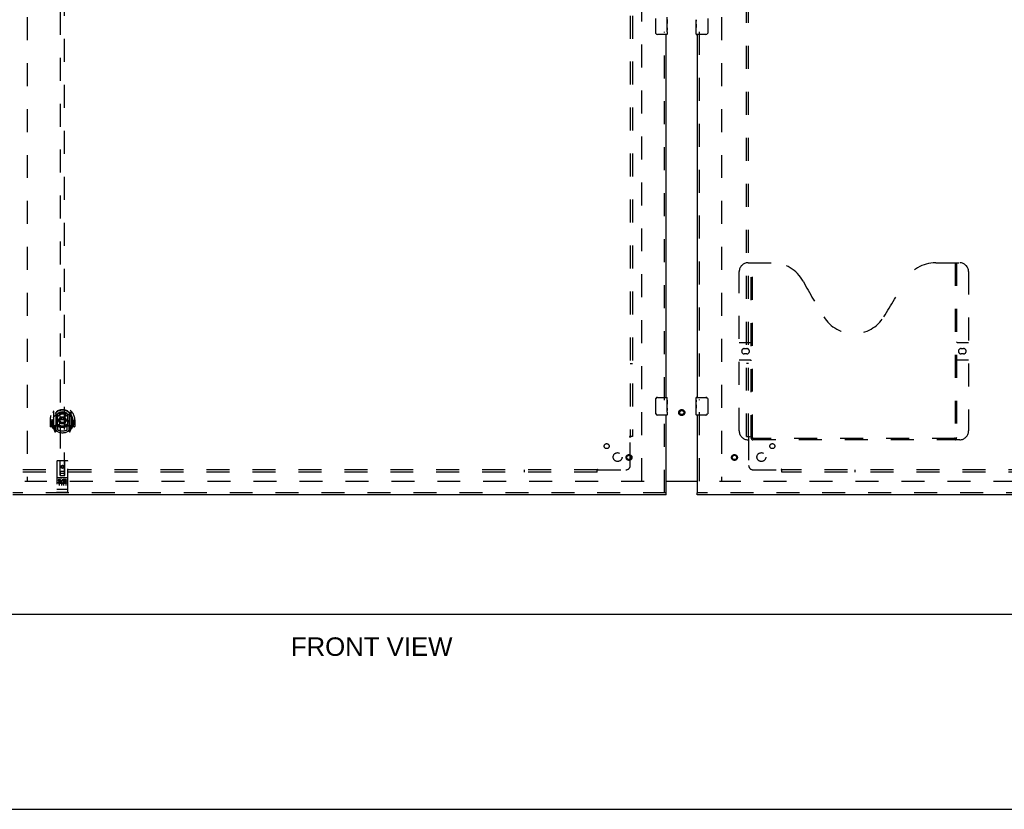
# Model space of a CAD drawing. Header units: inches. Extents: x 0 to 236, y 0 to 153.
# Tile 8 of 95: x 93 to 149, y 0 to 45. Entities that reach past the tile are written whole.
import ezdxf

# ---------------------------------------------------------------- set-up
doc = ezdxf.new("R2010")
doc.units = ezdxf.units.IN
doc.header["$LTSCALE"] = 12.986111
doc.header["$MEASUREMENT"] = 0
doc.linetypes.add('HIDDEN', pattern=[0.2, 0.1, -0.1])
doc.layers.get('0').update_dxf_attribs({"linetype": 'CONTINUOUS'})
for name, color, linetype in [('DEFAULT_2', 8, 'HIDDEN'), ('DIMENSIONS', 7, 'CONTINUOUS'), ('DOOR_2_ASSEMBLY', 7, 'CONTINUOUS'), ('MAIN_DOOR_ASSEMBLY', 7, 'CONTINUOUS'), ('SUBPANELS', 7, 'CONTINUOUS')]:
    doc.layers.add(name, color=color, linetype=linetype)
doc.styles.get("Standard").update_dxf_attribs({"font": 'arial.ttf'})

msp = doc.modelspace()

# ---------------------------------------------------------------- linework, layer by layer
at = {"color": 3, "linetype": 'Continuous'}
msp.add_line((129.738, 18.542), (131.488, 18.542), dxfattribs=at)
at = {"color": 7, "linetype": 'Continuous'}
for p, q in [((131.488, 18.517), (129.738, 18.517)), ((53.176, 11.027), (171.051, 11.027)), ((0, 0), (236.111, 0))]:
    msp.add_line(p, q, dxfattribs=at)
at = {"layer": 'DEFAULT_2', "color": 8, "linetype": 'HIDDEN'}
for p, q in [((93.613, 91.512), (93.613, 18.542)), ((128.363, 18.542), (128.363, 91.512)), ((132.863, 91.512), (132.863, 18.542)), ((128.488, 18.527), (93.488, 18.527)), ((167.707, 18.527), (132.738, 18.527))]:
    msp.add_line(p, q, dxfattribs=at)
for radius in [0.169, 0.124, 0.114]:
    msp.add_circle((130.613, 22.417), radius, dxfattribs=at)
at = {"layer": 'DOOR_2_ASSEMBLY', "color": 8, "linetype": 'HIDDEN'}
for p, q in [((95.488, 52.856), (95.488, 18.854)), ((95.738, 18.854), (95.738, 52.856)), ((129.634, 23.122), (129.634, 43.932)), ((95.113, 22.482), (95.113, 21.514)), ((95.231, 22.428), (95.231, 21.412)), ((95.238, 22.403), (95.238, 21.4)), ((95.331, 21.68), (95.331, 22.311)), ((95.338, 22.363), (95.338, 22.261)), ((95.451, 22.337), (95.481, 21.998)), ((95.776, 22.337), (95.746, 21.998)), ((95.888, 22.261), (95.888, 22.363)), ((95.896, 22.311), (95.896, 21.68)), ((95.988, 22.403), (95.988, 21.4)), ((95.996, 22.428), (95.996, 21.412)), ((96.113, 21.514), (96.113, 22.482)), ((129.634, 17.881), (129.634, 22.432)), ((94.928, 21.998), (94.913, 21.998)), ((94.913, 21.998), (94.913, 21.625)), ((95.031, 21.998), (95.046, 21.998)), ((95.031, 21.998), (95.031, 21.61)), ((95.038, 21.587), (95.038, 22.045)), ((95.45, 21.654), (95.481, 21.998)), ((95.746, 21.998), (95.481, 21.998)), ((95.776, 21.654), (95.746, 21.998)), ((96.196, 21.998), (96.181, 21.998)), ((96.188, 21.587), (96.188, 22.045)), ((96.196, 21.998), (96.196, 21.61)), ((96.313, 21.998), (96.298, 21.998)), ((96.313, 21.998), (96.313, 21.625)), ((95.031, 21.61), (94.928, 21.61)), ((95.031, 21.61), (95.039, 21.625)), ((95.118, 21.504), (95.188, 21.328)), ((95.231, 21.669), (95.171, 21.669)), ((95.171, 21.669), (95.171, 21.519)), ((95.171, 21.519), (95.238, 21.519)), ((95.209, 21.573), (95.179, 21.527)), ((95.209, 21.408), (95.214, 21.405)), ((95.217, 21.331), (95.231, 21.412)), ((95.308, 21.35), (95.238, 21.459)), ((95.241, 21.632), (95.241, 21.425)), ((95.331, 21.67), (95.258, 21.67)), ((95.327, 21.652), (95.261, 21.652)), ((95.338, 21.699), (95.338, 21.447)), ((95.888, 21.447), (95.888, 21.699)), ((95.968, 21.67), (95.896, 21.67)), ((95.966, 21.652), (95.9, 21.652)), ((95.988, 21.459), (95.918, 21.35)), ((95.986, 21.425), (95.986, 21.632)), ((95.988, 21.519), (96.056, 21.519)), ((96.056, 21.669), (95.996, 21.669)), ((95.996, 21.412), (96.01, 21.331)), ((96.017, 21.408), (96.017, 21.408)), ((96.017, 21.408), (96.017, 21.408)), ((96.017, 21.408), (96.017, 21.408)), ((96.048, 21.527), (96.018, 21.573)), ((96.039, 21.328), (96.109, 21.504)), ((96.056, 21.519), (96.056, 21.669)), ((96.188, 21.625), (96.196, 21.61)), ((96.298, 21.61), (96.196, 21.61)), ((95.301, 19.664), (95.301, 17.939)), ((95.896, 19.694), (95.331, 19.694)), ((95.487, 18.854), (95.483, 19.664)), ((95.74, 18.854), (95.743, 19.664)), ((95.926, 17.939), (95.926, 19.664)), ((95.486, 19.104), (95.741, 19.104)), ((95.698, 18.979), (95.528, 18.979)), ((95.613, 19.426), (95.551, 19.39)), ((95.551, 19.39), (95.561, 19.385)), ((95.551, 19.39), (95.551, 19.318)), ((95.551, 19.318), (95.561, 19.324)), ((95.551, 19.318), (95.613, 19.282)), ((95.613, 19.415), (95.561, 19.385)), ((95.561, 19.385), (95.561, 19.324)), ((95.561, 19.324), (95.613, 19.294)), ((95.676, 19.39), (95.613, 19.426)), ((95.613, 19.426), (95.613, 19.415)), ((95.666, 19.385), (95.613, 19.415)), ((95.613, 19.294), (95.666, 19.324)), ((95.613, 19.282), (95.676, 19.318)), ((95.613, 19.282), (95.613, 19.294)), ((95.676, 19.39), (95.666, 19.385)), ((95.666, 19.324), (95.666, 19.385)), ((95.676, 19.318), (95.666, 19.324)), ((95.676, 19.318), (95.676, 19.39)), ((95.896, 18.737), (95.331, 18.737)), ((95.469, 18.615), (95.376, 18.615)), ((95.376, 18.615), (95.376, 18.573)), ((95.469, 18.573), (95.376, 18.573)), ((95.402, 18.721), (95.574, 18.721)), ((95.426, 18.606), (95.426, 18.3)), ((95.473, 18.529), (95.427, 18.529)), ((95.469, 18.488), (95.44, 18.488)), ((95.533, 18.444), (95.44, 18.444)), ((95.533, 18.402), (95.44, 18.402)), ((95.487, 18.854), (95.508, 18.854)), ((95.508, 18.854), (95.718, 18.854)), ((95.533, 18.444), (95.533, 18.402)), ((95.551, 18.606), (95.551, 18.3)), ((95.652, 18.721), (95.824, 18.721)), ((95.665, 18.45), (95.682, 18.411)), ((95.676, 18.606), (95.676, 18.3)), ((95.689, 18.579), (95.676, 18.561)), ((95.686, 18.604), (95.689, 18.603)), ((95.845, 18.615), (95.689, 18.615)), ((95.689, 18.615), (95.689, 18.603)), ((95.689, 18.579), (95.689, 18.402)), ((95.845, 18.402), (95.689, 18.402)), ((95.718, 18.854), (95.74, 18.854)), ((95.845, 18.573), (95.732, 18.573)), ((95.732, 18.573), (95.732, 18.529)), ((95.824, 18.529), (95.732, 18.529)), ((95.824, 18.487), (95.732, 18.487)), ((95.732, 18.487), (95.732, 18.444)), ((95.845, 18.444), (95.732, 18.444)), ((95.801, 18.606), (95.801, 18.3)), ((95.824, 18.529), (95.824, 18.487)), ((95.845, 18.615), (95.845, 18.573)), ((95.845, 18.444), (95.845, 18.402)), ((129.738, 17.881), (92.801, 17.881)), ((95.319, 18.068), (95.318, 18.068)), ((95.32, 18.067), (95.319, 18.068)), ((95.319, 18.068), (95.319, 18.068)), ((95.321, 18.067), (95.32, 18.067)), ((95.322, 18.067), (95.321, 18.067)), ((95.323, 18.067), (95.322, 18.067)), ((95.324, 18.067), (95.323, 18.067)), ((95.323, 18.067), (95.323, 18.067)), ((95.325, 18.067), (95.324, 18.067)), ((95.326, 18.067), (95.325, 18.067)), ((95.327, 18.067), (95.326, 18.067)), ((95.328, 18.067), (95.327, 18.067)), ((95.327, 18.067), (95.327, 18.067)), ((95.329, 18.067), (95.328, 18.067)), ((95.33, 18.067), (95.329, 18.067)), ((95.331, 18.067), (95.33, 18.067)), ((95.896, 18.067), (95.331, 18.067)), ((95.896, 17.909), (95.331, 17.909)), ((95.896, 18.067), (95.897, 18.067)), ((95.897, 18.067), (95.898, 18.067)), ((95.898, 18.067), (95.899, 18.067)), ((95.899, 18.067), (95.9, 18.067)), ((95.9, 18.067), (95.901, 18.067)), ((95.9, 18.067), (95.9, 18.067)), ((95.901, 18.067), (95.902, 18.067)), ((95.902, 18.067), (95.903, 18.067)), ((95.903, 18.067), (95.904, 18.067)), ((95.904, 18.067), (95.905, 18.067)), ((95.905, 18.067), (95.906, 18.067)), ((95.905, 18.067), (95.905, 18.067)), ((95.906, 18.067), (95.907, 18.068)), ((95.907, 18.068), (95.908, 18.068)), ((95.908, 18.068), (95.909, 18.068)), ((95.908, 18.068), (95.908, 18.068)), ((95.909, 18.068), (95.91, 18.068))]:
    msp.add_line(p, q, dxfattribs=at)
at = {"layer": 'DOOR_2_ASSEMBLY', "color": 7, "linetype": 'Continuous'}
for p, q in [((129.143, 43.877), (129.143, 44.677)), ((129.791, 44.622), (129.791, 44.392)), ((129.798, 44.198), (129.798, 44.762)), ((129.798, 44.455), (129.791, 44.455)), ((129.798, 44.392), (129.791, 44.392)), ((129.798, 44.161), (129.791, 44.161)), ((129.791, 44.161), (129.791, 44.025)), ((129.798, 44.356), (129.792, 44.356)), ((129.793, 43.994), (129.798, 43.994)), ((129.797, 44.222), (129.795, 44.244)), ((129.797, 44.224), (129.798, 44.224)), ((129.798, 43.938), (129.798, 44.195)), ((129.783, 43.777), (129.243, 43.777)), ((129.798, 43.937), (129.798, 43.792)), ((129.143, 22.377), (129.143, 23.177)), ((129.243, 23.277), (129.783, 23.277)), ((129.798, 23.122), (129.791, 23.122)), ((129.791, 23.122), (129.791, 22.892)), ((129.798, 22.955), (129.791, 22.955)), ((129.798, 22.892), (129.791, 22.892)), ((129.798, 22.856), (129.792, 22.856)), ((129.798, 22.698), (129.798, 23.262)), ((129.783, 22.277), (129.243, 22.277)), ((129.798, 22.661), (129.791, 22.661)), ((129.791, 22.661), (129.791, 22.525)), ((129.793, 22.494), (129.798, 22.494)), ((129.797, 22.722), (129.795, 22.744)), ((129.797, 22.724), (129.798, 22.724)), ((129.798, 22.438), (129.798, 22.695)), ((129.798, 22.437), (129.798, 22.292)), ((129.738, 17.777), (129.738, 17.881))]:
    msp.add_line(p, q, dxfattribs=at)
at = {"layer": 'DOOR_2_ASSEMBLY', "color": 3, "linetype": 'Continuous'}
for p, q in [((129.738, 23.277), (129.738, 43.777)), ((129.738, 17.881), (129.738, 22.277)), ((129.738, 17.777), (92.801, 17.777))]:
    msp.add_line(p, q, dxfattribs=at)
at = {"layer": 'DOOR_2_ASSEMBLY', "color": 7, "linetype": 'Continuous'}
for points in [[(129.795, 44.244), (129.794, 44.256), (129.793, 44.268), (129.792, 44.28), (129.792, 44.293), (129.791, 44.306), (129.791, 44.318), (129.791, 44.331), (129.792, 44.344), (129.792, 44.357), (129.793, 44.369), (129.794, 44.381)], [(129.793, 43.988), (129.792, 43.997), (129.792, 44.006), (129.791, 44.016), (129.791, 44.025)], [(129.796, 43.964), (129.795, 43.972), (129.794, 43.98), (129.793, 43.988)], [(129.798, 43.937), (129.798, 43.941), (129.798, 43.946), (129.797, 43.951), (129.796, 43.964)], [(129.798, 44.195), (129.798, 44.203), (129.798, 44.212), (129.797, 44.222)], [(129.15, 43.84), (129.148, 43.846), (129.146, 43.852), (129.145, 43.858), (129.144, 43.864), (129.144, 43.87), (129.143, 43.877)], [(129.143, 23.177), (129.144, 23.183), (129.144, 23.189), (129.145, 23.195), (129.146, 23.201), (129.148, 23.207), (129.15, 23.213)], [(129.795, 22.744), (129.794, 22.756), (129.793, 22.768), (129.792, 22.78), (129.792, 22.793), (129.791, 22.806), (129.791, 22.818), (129.791, 22.831), (129.792, 22.844), (129.792, 22.857), (129.793, 22.869), (129.794, 22.881)], [(129.15, 22.34), (129.148, 22.346), (129.146, 22.352), (129.145, 22.358), (129.144, 22.364), (129.144, 22.37), (129.143, 22.377)], [(129.793, 22.488), (129.792, 22.497), (129.792, 22.506), (129.791, 22.516), (129.791, 22.525)], [(129.796, 22.464), (129.795, 22.472), (129.794, 22.48), (129.793, 22.488)], [(129.798, 22.437), (129.798, 22.441), (129.798, 22.446), (129.797, 22.451), (129.796, 22.464)], [(129.798, 22.695), (129.798, 22.703), (129.798, 22.712), (129.797, 22.722)]]:
    msp.add_lwpolyline(points, dxfattribs=at)
at = {"layer": 'DOOR_2_ASSEMBLY', "color": 8, "linetype": 'HIDDEN'}
for points in [[(95.068, 22.437), (95.069, 22.438), (95.069, 22.438), (95.07, 22.439), (95.071, 22.44), (95.071, 22.441), (95.072, 22.442), (95.073, 22.442), (95.074, 22.443), (95.074, 22.444), (95.075, 22.445), (95.076, 22.445), (95.077, 22.446), (95.078, 22.447), (95.078, 22.448), (95.079, 22.448), (95.08, 22.449), (95.081, 22.45), (95.082, 22.45), (95.082, 22.451), (95.083, 22.451), (95.084, 22.452), (95.085, 22.453), (95.086, 22.453), (95.087, 22.454), (95.088, 22.454), (95.088, 22.455), (95.089, 22.455), (95.09, 22.456), (95.091, 22.456), (95.092, 22.457), (95.093, 22.457), (95.094, 22.458), (95.095, 22.458), (95.096, 22.459)], [(95.425, 22.355), (95.431, 22.356), (95.436, 22.358), (95.442, 22.359), (95.447, 22.36), (95.452, 22.362), (95.458, 22.363), (95.463, 22.364), (95.469, 22.365), (95.474, 22.367), (95.48, 22.368), (95.485, 22.369), (95.491, 22.37), (95.496, 22.371), (95.502, 22.372), (95.507, 22.372), (95.513, 22.373), (95.518, 22.374), (95.524, 22.375), (95.53, 22.375), (95.535, 22.376), (95.541, 22.377), (95.546, 22.377), (95.552, 22.378), (95.557, 22.378), (95.563, 22.379), (95.569, 22.379), (95.574, 22.379), (95.58, 22.38), (95.585, 22.38), (95.591, 22.38), (95.597, 22.38), (95.602, 22.38), (95.608, 22.38), (95.613, 22.381), (95.619, 22.38), (95.625, 22.38), (95.63, 22.38), (95.636, 22.38), (95.641, 22.38), (95.647, 22.38), (95.652, 22.379), (95.658, 22.379), (95.664, 22.379), (95.669, 22.378), (95.675, 22.378), (95.68, 22.377), (95.686, 22.377), (95.692, 22.376), (95.697, 22.375), (95.703, 22.375), (95.708, 22.374), (95.714, 22.373), (95.719, 22.372), (95.725, 22.372), (95.73, 22.371), (95.736, 22.37), (95.741, 22.369), (95.747, 22.368), (95.752, 22.367), (95.758, 22.365), (95.763, 22.364), (95.769, 22.363), (95.774, 22.362), (95.78, 22.36), (95.785, 22.359), (95.79, 22.358), (95.796, 22.356), (95.801, 22.355)], [(96.131, 22.459), (96.132, 22.458), (96.133, 22.458), (96.134, 22.457), (96.135, 22.457), (96.136, 22.456), (96.136, 22.456), (96.137, 22.455), (96.138, 22.455), (96.139, 22.454), (96.14, 22.454), (96.141, 22.453), (96.142, 22.453), (96.143, 22.452), (96.143, 22.451), (96.144, 22.451), (96.145, 22.45), (96.146, 22.45), (96.147, 22.449), (96.148, 22.448), (96.148, 22.448), (96.149, 22.447), (96.15, 22.446), (96.151, 22.445), (96.151, 22.445), (96.152, 22.444), (96.153, 22.443), (96.154, 22.442), (96.154, 22.442), (96.155, 22.441), (96.156, 22.44), (96.157, 22.439), (96.157, 22.438), (96.158, 22.438), (96.159, 22.437)], [(95.159, 22.213), (95.157, 22.212), (95.156, 22.21), (95.154, 22.209), (95.153, 22.208), (95.151, 22.206), (95.15, 22.204), (95.148, 22.203), (95.146, 22.201), (95.144, 22.199), (95.143, 22.197), (95.141, 22.195), (95.139, 22.193), (95.137, 22.191), (95.135, 22.189), (95.133, 22.187), (95.131, 22.184), (95.129, 22.182), (95.127, 22.179), (95.125, 22.177), (95.123, 22.174), (95.12, 22.171), (95.118, 22.168), (95.116, 22.165), (95.114, 22.162), (95.111, 22.159), (95.109, 22.155), (95.106, 22.152), (95.104, 22.148), (95.101, 22.144), (95.098, 22.14), (95.096, 22.136), (95.093, 22.131), (95.09, 22.127), (95.087, 22.122), (95.084, 22.117), (95.081, 22.111)], [(96.146, 22.111), (96.143, 22.117), (96.14, 22.122), (96.137, 22.127), (96.134, 22.131), (96.131, 22.136), (96.128, 22.14), (96.126, 22.144), (96.123, 22.148), (96.12, 22.152), (96.118, 22.155), (96.116, 22.159), (96.113, 22.162), (96.111, 22.165), (96.108, 22.168), (96.106, 22.171), (96.104, 22.174), (96.102, 22.177), (96.1, 22.179), (96.098, 22.182), (96.096, 22.184), (96.094, 22.187), (96.092, 22.189), (96.09, 22.191), (96.088, 22.193), (96.086, 22.195), (96.084, 22.197), (96.082, 22.199), (96.081, 22.201), (96.079, 22.203), (96.077, 22.204), (96.075, 22.206), (96.074, 22.207), (96.072, 22.209), (96.071, 22.21), (96.069, 22.212), (96.068, 22.213)], [(95.096, 21.537), (95.095, 21.538), (95.094, 21.538), (95.093, 21.539), (95.092, 21.539), (95.091, 21.54), (95.09, 21.54), (95.089, 21.541), (95.088, 21.541), (95.088, 21.542), (95.087, 21.542), (95.086, 21.543), (95.085, 21.543), (95.084, 21.544), (95.083, 21.545), (95.082, 21.545), (95.082, 21.546), (95.081, 21.546), (95.08, 21.547), (95.079, 21.548), (95.078, 21.548), (95.078, 21.549), (95.077, 21.55), (95.076, 21.551), (95.075, 21.551), (95.074, 21.552), (95.074, 21.553), (95.073, 21.554), (95.072, 21.554), (95.071, 21.555), (95.071, 21.556), (95.07, 21.557), (95.069, 21.558), (95.069, 21.558), (95.068, 21.559)], [(96.159, 21.559), (96.158, 21.558), (96.157, 21.558), (96.157, 21.557), (96.156, 21.556), (96.155, 21.555), (96.154, 21.554), (96.154, 21.554), (96.153, 21.553), (96.152, 21.552), (96.151, 21.551), (96.151, 21.551), (96.15, 21.55), (96.149, 21.549), (96.148, 21.548), (96.148, 21.548), (96.147, 21.547), (96.146, 21.546), (96.145, 21.546), (96.144, 21.545), (96.143, 21.545), (96.143, 21.544), (96.142, 21.543), (96.141, 21.543), (96.14, 21.542), (96.139, 21.542), (96.138, 21.541), (96.137, 21.541), (96.136, 21.54), (96.136, 21.54), (96.135, 21.539), (96.134, 21.539), (96.133, 21.538), (96.132, 21.538), (96.131, 21.537)], [(95.396, 18.72), (95.396, 18.72), (95.396, 18.72), (95.396, 18.72), (95.396, 18.72), (95.396, 18.72), (95.396, 18.72), (95.396, 18.72), (95.397, 18.72), (95.397, 18.72), (95.397, 18.72), (95.397, 18.72), (95.397, 18.72), (95.397, 18.72), (95.397, 18.72), (95.397, 18.72), (95.397, 18.72), (95.398, 18.72), (95.398, 18.72), (95.398, 18.721), (95.398, 18.721), (95.398, 18.721), (95.398, 18.721), (95.398, 18.721), (95.398, 18.721), (95.399, 18.721), (95.399, 18.721), (95.399, 18.721), (95.399, 18.721), (95.399, 18.721), (95.399, 18.721), (95.4, 18.721), (95.4, 18.721), (95.4, 18.721), (95.4, 18.721), (95.4, 18.721), (95.4, 18.721), (95.401, 18.721), (95.401, 18.721), (95.401, 18.721), (95.401, 18.721), (95.401, 18.721), (95.402, 18.721), (95.402, 18.721), (95.402, 18.721), (95.402, 18.721)], [(95.574, 18.721), (95.574, 18.721), (95.575, 18.721), (95.575, 18.721), (95.575, 18.721), (95.575, 18.721), (95.575, 18.721), (95.576, 18.721), (95.576, 18.721), (95.576, 18.721), (95.576, 18.721), (95.576, 18.721), (95.577, 18.721), (95.577, 18.721), (95.577, 18.721), (95.577, 18.721), (95.577, 18.721), (95.577, 18.721), (95.578, 18.721), (95.578, 18.721), (95.578, 18.721), (95.578, 18.721), (95.578, 18.721), (95.578, 18.721), (95.578, 18.721), (95.579, 18.721), (95.579, 18.721), (95.579, 18.721), (95.579, 18.72), (95.579, 18.72), (95.579, 18.72), (95.579, 18.72), (95.579, 18.72), (95.58, 18.72), (95.58, 18.72), (95.58, 18.72), (95.58, 18.72), (95.58, 18.72), (95.58, 18.72), (95.58, 18.72), (95.58, 18.72), (95.58, 18.72), (95.58, 18.72), (95.581, 18.72), (95.581, 18.72), (95.581, 18.72), (95.581, 18.72)], [(95.646, 18.72), (95.646, 18.72), (95.646, 18.72), (95.646, 18.72), (95.646, 18.72), (95.646, 18.72), (95.646, 18.72), (95.646, 18.72), (95.647, 18.72), (95.647, 18.72), (95.647, 18.72), (95.647, 18.72), (95.647, 18.72), (95.647, 18.72), (95.647, 18.72), (95.647, 18.72), (95.647, 18.72), (95.648, 18.72), (95.648, 18.72), (95.648, 18.721), (95.648, 18.721), (95.648, 18.721), (95.648, 18.721), (95.648, 18.721), (95.649, 18.721), (95.649, 18.721), (95.649, 18.721), (95.649, 18.721), (95.649, 18.721), (95.649, 18.721), (95.649, 18.721), (95.65, 18.721), (95.65, 18.721), (95.65, 18.721), (95.65, 18.721), (95.65, 18.721), (95.65, 18.721), (95.651, 18.721), (95.651, 18.721), (95.651, 18.721), (95.651, 18.721), (95.651, 18.721), (95.652, 18.721), (95.652, 18.721), (95.652, 18.721), (95.652, 18.721)], [(95.824, 18.721), (95.824, 18.721), (95.825, 18.721), (95.825, 18.721), (95.825, 18.721), (95.825, 18.721), (95.825, 18.721), (95.826, 18.721), (95.826, 18.721), (95.826, 18.721), (95.826, 18.721), (95.826, 18.721), (95.827, 18.721), (95.827, 18.721), (95.827, 18.721), (95.827, 18.721), (95.827, 18.721), (95.827, 18.721), (95.828, 18.721), (95.828, 18.721), (95.828, 18.721), (95.828, 18.721), (95.828, 18.721), (95.828, 18.721), (95.828, 18.721), (95.829, 18.721), (95.829, 18.721), (95.829, 18.721), (95.829, 18.72), (95.829, 18.72), (95.829, 18.72), (95.829, 18.72), (95.829, 18.72), (95.83, 18.72), (95.83, 18.72), (95.83, 18.72), (95.83, 18.72), (95.83, 18.72), (95.83, 18.72), (95.83, 18.72), (95.83, 18.72), (95.83, 18.72), (95.83, 18.72), (95.831, 18.72), (95.831, 18.72), (95.831, 18.72), (95.831, 18.72)], [(95.318, 18.068), (95.317, 18.068), (95.317, 18.068), (95.316, 18.068), (95.316, 18.068), (95.316, 18.068), (95.315, 18.068), (95.315, 18.068), (95.315, 18.068), (95.314, 18.068), (95.314, 18.068), (95.313, 18.068), (95.313, 18.068), (95.313, 18.068), (95.312, 18.069), (95.312, 18.069), (95.312, 18.069), (95.311, 18.069), (95.311, 18.069), (95.311, 18.069), (95.311, 18.069), (95.31, 18.069), (95.31, 18.069), (95.31, 18.069), (95.309, 18.069), (95.309, 18.069), (95.309, 18.069), (95.308, 18.069), (95.308, 18.07), (95.308, 18.07), (95.308, 18.07), (95.307, 18.07), (95.307, 18.07), (95.307, 18.07), (95.307, 18.07), (95.306, 18.07), (95.306, 18.07), (95.306, 18.07), (95.306, 18.07), (95.305, 18.07), (95.305, 18.071), (95.305, 18.071), (95.305, 18.071), (95.305, 18.071), (95.304, 18.071), (95.304, 18.071), (95.304, 18.071), (95.304, 18.071), (95.304, 18.071), (95.303, 18.071), (95.303, 18.071), (95.303, 18.072), (95.303, 18.072), (95.303, 18.072), (95.303, 18.072), (95.303, 18.072), (95.302, 18.072), (95.302, 18.072), (95.302, 18.072), (95.302, 18.072), (95.302, 18.072), (95.302, 18.073), (95.302, 18.073), (95.302, 18.073), (95.301, 18.073), (95.301, 18.073), (95.301, 18.073), (95.301, 18.073), (95.301, 18.073), (95.301, 18.073), (95.301, 18.074), (95.301, 18.074), (95.301, 18.074), (95.301, 18.074), (95.301, 18.074), (95.301, 18.074), (95.301, 18.074), (95.301, 18.074), (95.301, 18.074), (95.301, 18.074)], [(95.91, 18.068), (95.91, 18.068), (95.911, 18.068), (95.911, 18.068), (95.911, 18.068), (95.912, 18.068), (95.912, 18.068), (95.912, 18.068), (95.913, 18.068), (95.913, 18.068), (95.914, 18.068), (95.914, 18.068), (95.914, 18.069), (95.915, 18.069), (95.915, 18.069), (95.915, 18.069), (95.915, 18.069), (95.916, 18.069), (95.916, 18.069), (95.916, 18.069), (95.917, 18.069), (95.917, 18.069), (95.917, 18.069), (95.918, 18.069), (95.918, 18.069), (95.918, 18.069), (95.918, 18.07), (95.919, 18.07), (95.919, 18.07), (95.919, 18.07), (95.92, 18.07), (95.92, 18.07), (95.92, 18.07), (95.92, 18.07), (95.921, 18.07), (95.921, 18.07), (95.921, 18.07), (95.921, 18.07), (95.921, 18.071), (95.922, 18.071), (95.922, 18.071), (95.922, 18.071), (95.922, 18.071), (95.922, 18.071), (95.923, 18.071), (95.923, 18.071), (95.923, 18.071), (95.923, 18.071), (95.923, 18.071), (95.924, 18.072), (95.924, 18.072), (95.924, 18.072), (95.924, 18.072), (95.924, 18.072), (95.924, 18.072), (95.924, 18.072), (95.925, 18.072), (95.925, 18.072), (95.925, 18.072), (95.925, 18.073), (95.925, 18.073), (95.925, 18.073), (95.925, 18.073), (95.925, 18.073), (95.925, 18.073), (95.925, 18.073), (95.925, 18.073), (95.926, 18.073), (95.926, 18.074), (95.926, 18.074), (95.926, 18.074), (95.926, 18.074), (95.926, 18.074), (95.926, 18.074), (95.926, 18.074), (95.926, 18.074), (95.926, 18.074), (95.926, 18.074)]]:
    msp.add_lwpolyline(points, dxfattribs=at)
for centre, radius in [((95.613, 21.98), 0.35), ((95.613, 21.98), 0.335), ((95.613, 21.98), 0.205), ((95.613, 21.98), 0.133), ((127.634, 19.881), 0.164), ((127.634, 19.881), 0.124), ((95.613, 19.354), 0.085), ((95.613, 19.354), 0.0845)]:
    msp.add_circle(centre, radius, dxfattribs=at)
at = {"layer": 'DOOR_2_ASSEMBLY', "color": 7, "linetype": 'Continuous'}
for centre, radius, start, end in [((129.243, 43.877), 0.1, 201.1999, 270), ((129.783, 43.792), 0.015, 270, 360), ((129.243, 23.177), 0.1, 90, 158.7946), ((129.783, 23.262), 0.015, 0, 90), ((129.243, 22.377), 0.1, 201.1999, 270), ((129.783, 22.292), 0.015, 270, 360)]:
    msp.add_arc(centre, radius, start, end, dxfattribs=at)
at = {"layer": 'DOOR_2_ASSEMBLY', "color": 8, "linetype": 'HIDDEN'}
for centre, radius, start, end in [((95.613, 21.998), 0.7, 305.5126, 234.4874), ((95.613, 21.995), 0.583, 0.2464, 179.7536), ((95.613, 21.97), 0.58, 7.6622, 172.3378), ((95.128, 22.482), 0.015, 135.0748, 180), ((95.613, 21.681), 0.7, 49.529, 130.471), ((95.246, 22.428), 0.015, 130.3587, 180), ((95.258, 22.403), 0.02, 129.3378, 179.9984), ((95.346, 22.311), 0.015, 112.9863, 180), ((95.613, 21.97), 0.48, 55.0461, 124.9539), ((95.368, 22.261), 0.03, 180, 311.1261), ((95.613, 21.98), 0.343, 48.8739, 131.1261), ((95.431, 22.336), 0.02, 5.0796, 105.5752), ((95.796, 22.336), 0.02, 74.4248, 174.9204), ((95.858, 22.261), 0.03, 228.8739, 360), ((95.881, 22.311), 0.015, 0, 67.0137), ((95.968, 22.403), 0.02, 0, 50.6594), ((95.981, 22.428), 0.015, 0, 49.6413), ((96.098, 22.482), 0.015, 0, 44.9252), ((95.613, 21.998), 0.685, 180, 213.0115), ((95.058, 22.045), 0.02, 172.3378, 180), ((95.613, 22.311), 0.7, 233.2319, 306.7681), ((95.368, 21.699), 0.03, 48.8739, 180), ((95.613, 21.98), 0.343, 228.8739, 311.1261), ((95.858, 21.699), 0.03, 0, 131.1261), ((96.168, 22.045), 0.02, 0, 7.6622), ((95.613, 21.998), 0.685, 326.9885, 360), ((94.928, 21.625), 0.015, 180, 270), ((95.058, 21.587), 0.02, 180, 215.2961), ((95.613, 21.98), 0.7, 215.2961, 324.7039), ((95.128, 21.514), 0.015, 180, 224.9252), ((95.183, 21.524), 0.005, 147.3208, 270), ((95.202, 21.334), 0.015, 201.8041, 350), ((95.218, 21.444), 0.02, 234.4874, 360), ((95.05, 21.674), 0.188, 327.3208, 360), ((95.221, 21.425), 0.02, 234.7457, 360), ((95.258, 21.65), 0.02, 90, 180), ((95.258, 21.4), 0.02, 180, 238.5295), ((95.261, 21.632), 0.02, 90, 180), ((95.327, 21.632), 0.02, 66.536, 90), ((95.346, 21.68), 0.015, 180, 247.0137), ((95.613, 22.293), 0.7, 246.536, 293.464), ((95.613, 21.98), 0.6, 242.7204, 297.2796), ((95.43, 21.656), 0.02, 254.3869, 354.9204), ((95.796, 21.656), 0.02, 185.0796, 285.6131), ((95.881, 21.68), 0.015, 292.9863, 360), ((95.9, 21.632), 0.02, 90, 113.464), ((95.966, 21.632), 0.02, 0, 90), ((95.968, 21.65), 0.02, 0, 90), ((95.968, 21.4), 0.02, 301.4688, 359.9992), ((96.006, 21.425), 0.02, 180, 305.2543), ((96.176, 21.674), 0.188, 180, 212.6792), ((96.008, 21.444), 0.02, 180, 305.5126), ((96.025, 21.334), 0.015, 190, 338.1959), ((96.043, 21.524), 0.005, 270, 32.6792), ((96.098, 21.514), 0.015, 315.0748, 360), ((96.168, 21.587), 0.02, 324.7039, 360), ((96.298, 21.625), 0.015, 270, 360), ((95.331, 19.664), 0.03, 90, 180), ((95.453, 19.664), 0.03, 0, 90), ((95.773, 19.664), 0.03, 90, 180), ((95.896, 19.664), 0.03, 0, 90), ((95.528, 18.939), 0.04, 90, 180), ((95.698, 18.939), 0.04, 0, 90), ((95.331, 18.767), 0.03, 180, 270), ((95.44, 18.466), 0.0644, 102.2995, 270.0775), ((95.44, 18.466), 0.0219, 89.9011, 270), ((95.469, 18.552), 0.0635, 270, 90), ((95.469, 18.551), 0.0219, 280.307, 90), ((95.528, 18.894), 0.04, 180, 270), ((95.639, 18.509), 0.107, 64.2636, 293.4027), ((95.639, 18.509), 0.0639, 54.8895, 293.4026), ((95.698, 18.894), 0.04, 270, 360), ((95.896, 18.767), 0.03, 270, 360), ((95.331, 17.939), 0.03, 180, 270), ((95.896, 17.939), 0.03, 270, 360)]:
    msp.add_arc(centre, radius, start, end, dxfattribs=at)
at = {"layer": 'DOOR_2_ASSEMBLY', "color": 7, "linetype": 'Continuous'}
for centre in [(129.535, 44.361), (129.535, 22.861)]:
    msp.add_ellipse(centre, major_axis=(0.263, 0), ratio=0.432808, start_param=0, end_param=0.179988, dxfattribs=at)
at = {"layer": 'MAIN_DOOR_ASSEMBLY', "color": 7, "linetype": 'Continuous'}
for p, q in [((131.428, 44.358), (131.428, 44.615)), ((131.434, 44.559), (131.428, 44.559)), ((131.435, 44.392), (131.435, 44.528)), ((132.083, 44.677), (132.083, 43.877)), ((131.428, 44.392), (131.435, 44.392)), ((131.428, 43.792), (131.428, 44.355)), ((131.43, 44.329), (131.428, 44.329)), ((131.428, 44.197), (131.434, 44.197)), ((131.428, 44.161), (131.435, 44.161)), ((131.428, 44.098), (131.435, 44.098)), ((131.43, 44.331), (131.432, 44.309)), ((131.435, 43.931), (131.435, 44.161)), ((131.428, 43.931), (131.435, 43.931)), ((131.983, 43.777), (131.443, 43.777)), ((131.428, 23.116), (131.428, 23.262)), ((131.428, 22.858), (131.428, 23.115)), ((131.434, 23.059), (131.428, 23.059)), ((131.428, 22.892), (131.435, 22.892)), ((131.428, 22.292), (131.428, 22.855)), ((131.43, 22.829), (131.428, 22.829)), ((131.43, 22.831), (131.432, 22.809)), ((131.435, 22.892), (131.435, 23.028)), ((131.443, 23.277), (131.983, 23.277)), ((132.083, 23.177), (132.083, 22.377)), ((131.428, 22.697), (131.434, 22.697)), ((131.428, 22.661), (131.435, 22.661)), ((131.428, 22.598), (131.435, 22.598)), ((131.428, 22.431), (131.435, 22.431)), ((131.435, 22.431), (131.435, 22.661)), ((131.983, 22.277), (131.443, 22.277)), ((131.488, 17.777), (131.488, 17.881))]:
    msp.add_line(p, q, dxfattribs=at)
at = {"layer": 'MAIN_DOOR_ASSEMBLY', "color": 3, "linetype": 'Continuous'}
for p, q in [((131.488, 43.777), (131.488, 23.277)), ((131.488, 22.277), (131.488, 17.881)), ((168.426, 17.777), (131.488, 17.777))]:
    msp.add_line(p, q, dxfattribs=at)
at = {"layer": 'MAIN_DOOR_ASSEMBLY', "color": 8, "linetype": 'HIDDEN'}
for p, q in [((131.592, 43.932), (131.592, 23.122)), ((134.362, 30.881), (135.717, 30.881)), ((134.537, 20.971), (134.537, 30.881)), ((134.617, 21.001), (134.617, 30.881)), ((144.967, 30.881), (146.322, 30.881)), ((146.067, 30.881), (146.067, 21.001)), ((146.147, 30.881), (146.147, 20.971)), ((133.862, 21.381), (133.862, 30.381)), ((146.822, 30.381), (146.822, 21.381)), ((133.862, 26.381), (134.497, 26.381)), ((146.187, 26.381), (146.822, 26.381)), ((134.149, 26.031), (134.286, 26.031)), ((134.286, 25.731), (134.149, 25.731)), ((146.399, 26.031), (146.536, 26.031)), ((146.536, 25.731), (146.399, 25.731)), ((134.497, 25.381), (133.862, 25.381)), ((146.822, 25.381), (146.187, 25.381)), ((131.592, 22.432), (131.592, 17.881)), ((146.322, 20.881), (134.362, 20.881)), ((146.064, 20.961), (134.621, 20.961)), ((168.426, 17.881), (131.488, 17.881))]:
    msp.add_line(p, q, dxfattribs=at)
at = {"layer": 'MAIN_DOOR_ASSEMBLY', "color": 7, "linetype": 'Continuous'}
for points in [[(131.428, 44.616), (131.428, 44.612), (131.429, 44.607), (131.429, 44.602), (131.431, 44.589)], [(131.431, 44.589), (131.432, 44.581), (131.433, 44.573), (131.434, 44.565)], [(131.434, 44.565), (131.434, 44.556), (131.435, 44.547), (131.435, 44.537), (131.435, 44.528)], [(131.428, 44.358), (131.428, 44.35), (131.429, 44.341), (131.43, 44.331)], [(131.432, 44.309), (131.433, 44.297), (131.433, 44.285), (131.434, 44.273), (131.435, 44.26), (131.435, 44.247), (131.435, 44.235), (131.435, 44.222), (131.435, 44.209), (131.434, 44.196), (131.433, 44.184), (131.433, 44.172)], [(132.083, 43.877), (132.083, 43.87), (132.082, 43.864), (132.082, 43.858), (132.08, 43.852), (132.079, 43.846), (132.077, 43.84)], [(131.428, 23.116), (131.428, 23.112), (131.429, 23.107), (131.429, 23.102), (131.431, 23.089)], [(131.428, 22.858), (131.428, 22.85), (131.429, 22.841), (131.43, 22.831)], [(131.431, 23.089), (131.432, 23.081), (131.433, 23.073), (131.434, 23.065)], [(131.434, 23.065), (131.434, 23.056), (131.435, 23.047), (131.435, 23.037), (131.435, 23.028)], [(132.077, 23.213), (132.079, 23.207), (132.08, 23.201), (132.082, 23.195), (132.082, 23.189), (132.083, 23.183), (132.083, 23.177)], [(131.432, 22.809), (131.433, 22.797), (131.433, 22.785), (131.434, 22.773), (131.435, 22.76), (131.435, 22.747), (131.435, 22.735), (131.435, 22.722), (131.435, 22.709), (131.434, 22.696), (131.433, 22.684), (131.433, 22.672)], [(132.083, 22.377), (132.083, 22.37), (132.082, 22.364), (132.082, 22.358), (132.08, 22.352), (132.079, 22.346), (132.077, 22.34)]]:
    msp.add_lwpolyline(points, dxfattribs=at)
at = {"layer": 'MAIN_DOOR_ASSEMBLY', "color": 8, "linetype": 'HIDDEN'}
for points in [[(134.527, 21.001), (134.543, 20.99), (134.559, 20.98), (134.575, 20.972), (134.591, 20.966), (134.606, 20.962), (134.621, 20.961)], [(146.064, 20.961), (146.079, 20.962), (146.094, 20.966), (146.109, 20.972), (146.125, 20.98), (146.141, 20.99), (146.157, 21.001)]]:
    msp.add_lwpolyline(points, dxfattribs=at)
for radius in [0.164, 0.124]:
    msp.add_circle((133.592, 19.881), radius, dxfattribs=at)
at = {"layer": 'MAIN_DOOR_ASSEMBLY', "color": 7, "linetype": 'Continuous'}
for centre, radius, start, end in [((131.443, 43.792), 0.015, 180, 270), ((131.983, 43.877), 0.1, 270, 338.7946), ((131.443, 23.262), 0.015, 90, 180), ((131.983, 23.177), 0.1, 21.1999, 90), ((131.443, 22.292), 0.015, 180, 270), ((131.983, 22.377), 0.1, 270, 338.7946)]:
    msp.add_arc(centre, radius, start, end, dxfattribs=at)
at = {"layer": 'MAIN_DOOR_ASSEMBLY', "color": 8, "linetype": 'HIDDEN'}
for centre, radius, start, end in [((134.362, 30.381), 0.5, 90, 180), ((135.717, 28.881), 2, 28.4813, 90), ((144.967, 28.881), 2, 90, 151.5187), ((146.322, 30.381), 0.5, 0, 90), ((172.025, 48.579), 39.307, 208.4813, 211.8705), ((108.659, 48.579), 39.307, 328.1295, 331.5187), ((140.342, 28.881), 2, 211.8705, 328.1295), ((134.497, 26.421), 0.04, 270, 360), ((146.187, 26.421), 0.04, 180, 270), ((134.149, 25.881), 0.15, 90, 270), ((134.286, 25.881), 0.15, 270, 90), ((146.399, 25.881), 0.15, 90, 270), ((146.536, 25.881), 0.15, 270, 90), ((134.497, 25.341), 0.04, 0, 90), ((146.187, 25.341), 0.04, 90, 180), ((134.362, 21.381), 0.5, 180, 270), ((146.322, 21.381), 0.5, 270, 360), ((134.627, 20.971), 0.09, 180, 270), ((134.657, 21.001), 0.04, 180, 270), ((146.027, 21.001), 0.04, 270, 360), ((146.057, 20.971), 0.09, 270, 360)]:
    msp.add_arc(centre, radius, start, end, dxfattribs=at)
at = {"layer": 'MAIN_DOOR_ASSEMBLY', "color": 7, "linetype": 'Continuous'}
for centre in [(131.691, 44.192), (131.691, 22.692)]:
    msp.add_ellipse(centre, major_axis=(0.263, 0), ratio=0.432808, start_param=-3.141593, end_param=-2.961605, dxfattribs=at)
at = {"layer": 'SUBPANELS', "color": 8, "linetype": 'HIDDEN'}
for p, q in [((127.707, 88.995), (127.707, 21.058)), ((127.832, 88.995), (127.832, 21.058)), ((134.27, 21.058), (134.27, 88.995)), ((134.395, 21.058), (134.395, 88.995)), ((127.707, 25.183), (127.832, 25.183)), ((134.395, 25.183), (134.27, 25.183)), ((127.746, 21.058), (127.666, 21.058)), ((127.707, 19.433), (127.707, 21.022)), ((127.832, 21.058), (127.746, 21.058)), ((134.27, 21.058), (134.356, 21.058)), ((134.356, 21.058), (134.435, 21.058)), ((134.376, 21.041), (134.382, 21.034)), ((134.395, 21.022), (134.395, 19.433)), ((125.832, 19.183), (57.895, 19.183)), ((125.832, 19.058), (57.895, 19.058)), ((121.707, 19.183), (121.707, 19.058)), ((125.832, 19.144), (125.832, 19.224)), ((125.832, 19.058), (125.832, 19.144)), ((125.849, 19.164), (125.856, 19.171)), ((125.867, 19.183), (127.457, 19.183)), ((134.645, 19.183), (136.234, 19.183)), ((136.27, 19.144), (136.27, 19.224)), ((165.957, 19.183), (136.27, 19.183)), ((136.27, 19.058), (136.27, 19.144)), ((165.957, 19.058), (136.27, 19.058)), ((140.395, 19.183), (140.395, 19.058))]:
    msp.add_line(p, q, dxfattribs=at)
for points in [[(127.666, 21.058), (127.667, 21.056), (127.668, 21.054), (127.669, 21.052), (127.67, 21.05), (127.671, 21.049), (127.672, 21.047), (127.674, 21.045), (127.676, 21.044), (127.678, 21.042), (127.679, 21.041), (127.682, 21.039), (127.684, 21.038), (127.686, 21.036), (127.688, 21.035)], [(127.688, 21.035), (127.693, 21.032), (127.696, 21.03), (127.698, 21.029), (127.701, 21.027), (127.703, 21.026), (127.705, 21.024), (127.707, 21.022)], [(127.721, 21.035), (127.719, 21.034), (127.717, 21.032), (127.715, 21.029), (127.713, 21.028), (127.711, 21.026), (127.709, 21.024), (127.707, 21.022)], [(127.746, 21.058), (127.743, 21.056), (127.741, 21.054), (127.739, 21.052), (127.737, 21.051), (127.734, 21.049), (127.733, 21.047), (127.731, 21.046), (127.729, 21.044), (127.727, 21.042), (127.726, 21.041), (127.721, 21.035)], [(134.356, 21.058), (134.358, 21.056), (134.36, 21.055), (134.362, 21.053), (134.364, 21.051), (134.366, 21.05), (134.368, 21.048), (134.37, 21.047), (134.371, 21.045), (134.373, 21.044), (134.374, 21.042), (134.376, 21.041)], [(134.382, 21.034), (134.384, 21.032), (134.386, 21.03), (134.388, 21.029), (134.39, 21.027), (134.391, 21.025), (134.393, 21.024), (134.395, 21.022)], [(134.414, 21.035), (134.409, 21.033), (134.407, 21.031), (134.405, 21.03), (134.402, 21.028), (134.4, 21.027), (134.398, 21.025), (134.396, 21.024), (134.395, 21.022)], [(134.435, 21.058), (134.435, 21.056), (134.434, 21.054), (134.433, 21.053), (134.432, 21.051), (134.431, 21.049), (134.43, 21.048), (134.429, 21.046), (134.427, 21.045), (134.426, 21.043), (134.424, 21.042), (134.422, 21.041), (134.42, 21.039), (134.418, 21.038), (134.416, 21.037), (134.414, 21.035)], [(125.832, 19.224), (125.834, 19.223), (125.836, 19.222), (125.838, 19.221), (125.839, 19.22), (125.841, 19.219), (125.843, 19.217), (125.845, 19.216), (125.846, 19.214), (125.848, 19.212), (125.849, 19.21), (125.851, 19.208), (125.852, 19.206), (125.853, 19.204), (125.855, 19.201), (125.858, 19.196)], [(125.832, 19.144), (125.834, 19.147), (125.836, 19.149), (125.837, 19.151), (125.839, 19.153), (125.841, 19.155), (125.842, 19.157), (125.844, 19.159), (125.846, 19.161), (125.847, 19.162), (125.849, 19.164)], [(125.856, 19.171), (125.858, 19.173), (125.86, 19.175), (125.862, 19.177), (125.864, 19.179), (125.866, 19.181), (125.867, 19.183)], [(125.858, 19.196), (125.859, 19.194), (125.861, 19.191), (125.863, 19.189), (125.864, 19.187), (125.866, 19.185), (125.867, 19.183)], [(136.244, 19.197), (136.243, 19.195), (136.242, 19.193), (136.24, 19.19), (136.239, 19.188), (136.237, 19.186), (136.236, 19.184), (136.234, 19.183)], [(136.253, 19.164), (136.246, 19.17), (136.244, 19.172), (136.242, 19.174), (136.241, 19.176), (136.239, 19.178), (136.237, 19.18), (136.236, 19.181), (136.234, 19.183)], [(136.27, 19.224), (136.268, 19.223), (136.266, 19.222), (136.264, 19.221), (136.263, 19.22), (136.261, 19.219), (136.26, 19.218), (136.258, 19.217), (136.257, 19.215), (136.255, 19.214), (136.254, 19.212), (136.252, 19.21), (136.251, 19.208), (136.25, 19.206), (136.248, 19.204), (136.247, 19.202), (136.244, 19.197)], [(136.27, 19.144), (136.268, 19.146), (136.266, 19.149), (136.265, 19.151), (136.263, 19.152), (136.262, 19.154), (136.26, 19.156), (136.259, 19.158), (136.257, 19.159), (136.256, 19.161), (136.254, 19.163), (136.253, 19.164)]]:
    msp.add_lwpolyline(points, dxfattribs=at)
for centre, radius in [((126.37, 20.52), 0.141), ((135.732, 20.52), 0.141), ((126.988, 19.902), 0.25), ((135.113, 19.902), 0.25)]:
    msp.add_circle(centre, radius, dxfattribs=at)
for centre, start, end in [((127.457, 19.433), 270, 360), ((134.645, 19.433), 180, 270)]:
    msp.add_arc(centre, 0.25, start, end, dxfattribs=at)

# ---------------------------------------------------------------- texts
at = {"layer": 'DIMENSIONS', "color": 2, "linetype": 'Continuous', "insert": (113.088, 9.713), "char_height": 1.0417, "width": 9.11555, "attachment_point": 2, "line_spacing_factor": 0.9}
msp.add_mtext('FRONT VIEW', dxfattribs=at)

doc.saveas('drawing.dxf')
